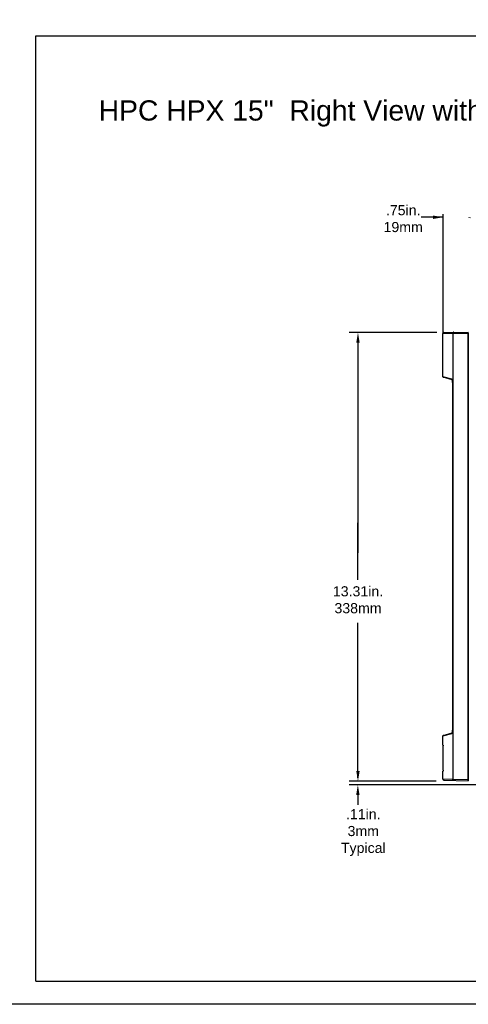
# Model space of a CAD drawing. Extents: x 4 to 74.2, y -80.9 to 9.5.
# Tile 8 of 50: x 39.2 to 52.5, y -80.9 to -51.7. Entities that reach past the tile are written whole.
import ezdxf

# ---------------------------------------------------------------- set-up
doc = ezdxf.new("R2010")
doc.units = 0
doc.header["$LTSCALE"] = 1.87
doc.header["$MEASUREMENT"] = 0
doc.layers.get('0').update_dxf_attribs({"linetype": 'CONTINUOUS'})
doc.layers.add('dim', color=5, linetype='CONTINUOUS')
doc.layers.add('prod', color=6, linetype='CONTINUOUS')

msp = doc.modelspace()

# ---------------------------------------------------------------- linework, layer by layer
at = {"linetype": 'Continuous'}
for p, q in [((39.68, -80.228), (39.68, -52.189)), ((39.68, -52.189), (73.68, -52.189)), ((39.68, -80.228), (73.68, -80.228))]:
    msp.add_line(p, q, dxfattribs=at)
at = {"color": 7, "linetype": 'Continuous'}
for p, q in [((51.749, -61.018), (52.499, -61.006)), ((51.749, -62.306), (51.749, -61.018)), ((51.778, -60.988), (52.499, -60.976)), ((52.038, -61.013), (52.038, -74.248)), ((52.497, -61.006), (52.497, -60.976)), ((52.497, -61.006), (52.497, -74.256)), ((52.499, -74.286), (52.499, -60.976)), ((52.01, -62.376), (51.749, -62.306)), ((52.02, -62.39), (51.76, -62.32)), ((52.02, -62.39), (52.019, -62.389)), ((52.023, -62.391), (52.022, -62.388)), ((52.024, -62.395), (52.023, -62.391)), ((52.033, -62.473), (52.033, -62.469)), ((52.033, -62.473), (52.033, -62.47)), ((52.033, -62.473), (52.033, -72.788)), ((51.749, -72.955), (52.01, -72.885)), ((51.749, -73.23), (51.749, -72.955)), ((51.76, -72.941), (52.02, -72.871)), ((52.02, -72.871), (52.019, -72.872)), ((52.022, -72.873), (52.023, -72.87)), ((52.023, -72.87), (52.024, -72.866)), ((52.033, -72.792), (52.033, -72.788)), ((52.033, -72.788), (52.033, -72.791)), ((51.758, -73.23), (51.749, -73.23)), ((51.758, -73.232), (51.758, -73.233)), ((51.758, -73.976), (51.758, -73.256)), ((51.749, -74.001), (51.758, -74.001)), ((51.749, -74.243), (51.749, -74.001)), ((52.038, -74.248), (51.749, -74.243)), ((51.778, -74.273), (52.499, -74.286)), ((52.499, -74.256), (52.038, -74.248)), ((52.497, -74.256), (52.497, -74.286))]:
    msp.add_line(p, q, dxfattribs=at)
for points in [[(52.068, -60.983), (52.063, -60.984), (52.059, -60.985), (52.054, -60.987), (52.051, -60.989), (52.047, -60.992), (52.044, -60.996), (52.042, -61), (52.04, -61.004), (52.039, -61.008), (52.038, -61.013)], [(52.022, -62.388), (52.02, -62.385), (52.018, -62.383), (52.017, -62.38), (52.015, -62.378), (52.013, -62.377), (52.01, -62.376)], [(52.019, -62.389), (52.016, -62.388), (52.014, -62.386), (52.013, -62.384), (52.011, -62.381), (52.011, -62.379), (52.01, -62.376)], [(52.02, -62.39), (52.02, -62.39), (52.02, -62.39), (52.021, -62.391), (52.021, -62.391), (52.021, -62.392), (52.022, -62.393), (52.023, -62.394), (52.023, -62.395), (52.024, -62.397), (52.024, -62.398), (52.025, -62.4), (52.025, -62.401), (52.026, -62.403), (52.027, -62.405), (52.027, -62.407), (52.028, -62.409), (52.028, -62.411), (52.029, -62.414), (52.029, -62.416), (52.03, -62.419), (52.03, -62.422), (52.03, -62.425), (52.031, -62.428), (52.031, -62.431), (52.032, -62.434), (52.032, -62.438), (52.032, -62.442), (52.032, -62.446), (52.033, -62.45), (52.033, -62.454), (52.033, -62.458), (52.033, -62.462), (52.033, -62.467), (52.033, -62.47)], [(52.033, -62.469), (52.033, -62.465), (52.033, -62.461), (52.033, -62.457), (52.033, -62.453), (52.033, -62.449), (52.032, -62.445), (52.032, -62.441), (52.032, -62.436), (52.032, -62.432), (52.031, -62.428), (52.031, -62.424), (52.03, -62.42), (52.029, -62.416), (52.029, -62.412), (52.028, -62.409), (52.027, -62.405), (52.026, -62.402), (52.025, -62.398), (52.024, -62.395)], [(52.019, -72.872), (52.016, -72.873), (52.014, -72.875), (52.013, -72.877), (52.011, -72.88), (52.011, -72.882), (52.01, -72.885)], [(52.01, -72.885), (52.013, -72.884), (52.015, -72.883), (52.017, -72.881), (52.018, -72.878), (52.02, -72.876), (52.022, -72.873)], [(52.033, -72.791), (52.033, -72.795), (52.033, -72.799), (52.033, -72.803), (52.033, -72.807), (52.033, -72.811), (52.032, -72.815), (52.032, -72.819), (52.032, -72.823), (52.032, -72.827), (52.031, -72.83), (52.031, -72.833), (52.03, -72.837), (52.03, -72.84), (52.03, -72.842), (52.029, -72.845), (52.029, -72.847), (52.028, -72.85), (52.028, -72.852), (52.027, -72.854), (52.027, -72.856), (52.026, -72.858), (52.025, -72.86), (52.025, -72.862), (52.024, -72.863), (52.024, -72.865), (52.023, -72.866), (52.023, -72.867), (52.022, -72.868), (52.021, -72.869), (52.021, -72.87), (52.021, -72.871), (52.02, -72.871), (52.02, -72.871), (52.02, -72.871)], [(52.024, -72.866), (52.025, -72.863), (52.026, -72.86), (52.027, -72.856), (52.028, -72.852), (52.029, -72.849), (52.029, -72.845), (52.03, -72.841), (52.031, -72.837), (52.031, -72.833), (52.032, -72.829), (52.032, -72.825), (52.032, -72.821), (52.032, -72.816), (52.033, -72.812), (52.033, -72.808), (52.033, -72.804), (52.033, -72.8), (52.033, -72.797), (52.033, -72.792)], [(51.758, -73.23), (51.758, -73.231), (51.758, -73.232)], [(51.758, -73.233), (51.758, -73.235), (51.758, -73.238), (51.758, -73.241), (51.758, -73.244), (51.758, -73.248), (51.758, -73.252), (51.758, -73.256)], [(51.758, -73.976), (51.758, -73.98), (51.758, -73.983), (51.758, -73.987), (51.758, -73.99), (51.758, -73.993), (51.758, -73.996), (51.758, -73.998)], [(51.758, -73.998), (51.758, -74), (51.758, -74.001), (51.758, -74.001)], [(52.068, -74.278), (52.063, -74.278), (52.059, -74.276), (52.054, -74.275), (52.051, -74.272), (52.047, -74.269), (52.044, -74.266), (52.042, -74.262), (52.04, -74.257), (52.039, -74.253), (52.038, -74.248)]]:
    msp.add_lwpolyline(points, dxfattribs=at)
for centre, radius, start, end in [((51.779, -61.018), 0.03, 91, 180), ((51.764, -62.306), 0.015, 180, 255), ((51.764, -72.955), 0.015, 105, 178.4202), ((51.779, -74.243), 0.03, 180, 269)]:
    msp.add_arc(centre, radius, start, end, dxfattribs=at)
at = {"layer": 'dim'}
for p, q in [((51.754, -61.02), (51.754, -57.48)), ((51.654, -57.572), (51.106, -57.572)), ((51.727, -57.572), (51.627, -57.572)), ((51.551, -60.991), (48.973, -60.991)), ((51.572, -60.991), (50.406, -60.991)), ((49.23, -61.091), (49.23, -67.526)), ((49.23, -68.325), (49.23, -66.634)), ((49.23, -74.201), (49.23, -69.599)), ((51.55, -74.301), (48.973, -74.301)), ((53.249, -74.406), (48.973, -74.406)), ((49.226, -74.706), (49.226, -75.006))]:
    msp.add_line(p, q, dxfattribs=at)
for points in [[(51.454, -57.522), (51.454, -57.622), (51.754, -57.572)], [(52.575, -57.569), (52.575, -57.602), (52.475, -57.586)], [(49.28, -61.291), (49.18, -61.291), (49.23, -60.991)], [(49.28, -74.001), (49.18, -74.001), (49.23, -74.301)], [(49.276, -74.706), (49.176, -74.706), (49.226, -74.406)]]:
    msp.add_solid(points, dxfattribs=at)
at = {"layer": 'prod', "flags": 128}
msp.add_lwpolyline([(4.047, 9.547), (74.248, 9.547), (74.248, -80.919), (4.047, -80.919)], close=True, dxfattribs=at)

# ---------------------------------------------------------------- texts
at = {"layer": 'dim'}
for s, insert, char_height, attachment_point in [('{\\fArial|b0|i0|c0|p34;HPC HPX 15"  Right View with 3/4 Length PCI Extension}', (41.544, -54.104), 0.6, 1), ('{\\fArial|b0|i0|c0|p34;.75in.\\P19mm}', (50.57, -57.614), 0.3, 5), ('{\\fArial|b0|i0|c0|p34;13.31in.\\P338mm}', (49.231, -68.92), 0.3, 5), ('{\\fArial|b0|i0|c0|p34;.11in.\\P3mm\\PTypical}', (49.387, -75.824), 0.3, 5)]:
    msp.add_mtext(s, dxfattribs=dict(at, insert=insert, char_height=char_height, attachment_point=attachment_point))

doc.saveas('drawing.dxf')
